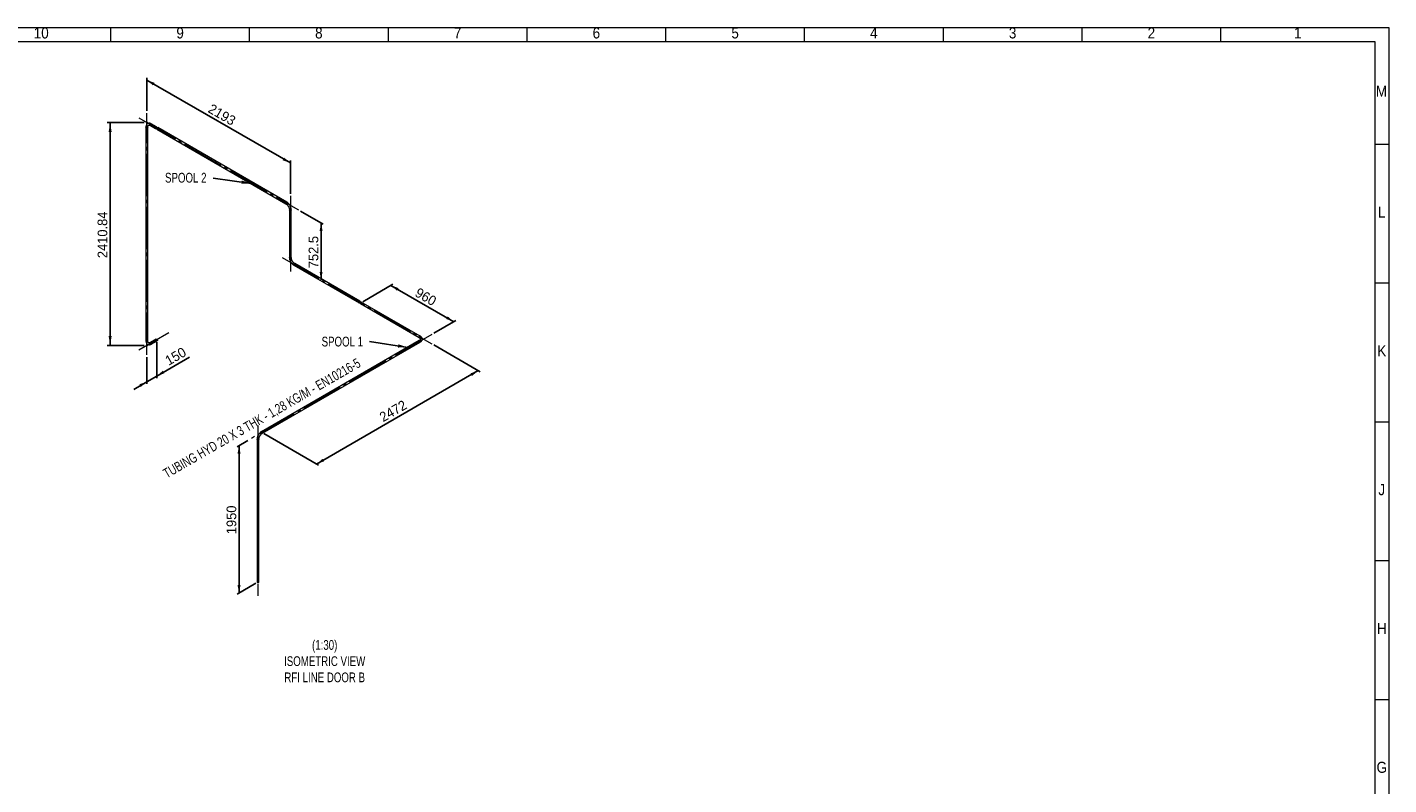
# Paper-space layout 'Hoja3' of a CAD drawing. Header units: millimetres. Extents: x 450 to 25135, y 150 to 17673.
# Tile 21 of 21: x 10361 to 25080, y 9487 to 17673. Entities that reach past the tile are written whole.
import ezdxf

# ---------------------------------------------------------------- set-up
doc = ezdxf.new("R2010")
doc.units = ezdxf.units.MM
doc.header["$PDSIZE"] = -1
doc.linetypes.add('SLD-Centrada-trazos-largos', pattern=[19.05, 15.24, -1.27, 1.27, -1.27])
doc.linetypes.add('SLD-Continua', pattern=[0])
doc.layers.add('COTAS', color=1, linetype='SLD-Continua')
doc.styles.add('SLDTEXTSTYLE3', font='GOTHIC.TTF', dxfattribs={"width": 0.913})
doc.styles.add('SLDTEXTSTYLE6', font='ARIALN.TTF', dxfattribs={"width": 0.87})
doc.styles.add('SLDTEXTSTYLE8', font='ARIAL.TTF', dxfattribs={"width": 0.948})
doc.styles.get("Standard").update_dxf_attribs({"font": 'ARIALN.TTF'})
doc.dimstyles.new('SLDDIMSTYLE2', dxfattribs={"dimtxt": 105, "dimasz": 105, "dimexe": 0, "dimexo": 0.0625, "dimgap": 26.25, "dimtad": 1, "dimlfac": 0.857143, "dimrnd": 1e-09, "dimzin": 12, "dimdsep": 46, "dimtxsty": 'SLDTEXTSTYLE8', "dimsah": 1, "dimcen": 0.09, "dimadec": 0, "dimazin": 3, "dimtfac": 1, "dimtmove": 0, "dimatfit": 0, "dimfxl": 1, "dimfrac": 2, "dimtolj": 1, "dimtzin": 12, "dimarcsym": 0})
doc.dimstyles.new('SLDDIMSTYLE3', dxfattribs={"dimtxt": 105, "dimasz": 105, "dimexe": 0, "dimexo": 0.0625, "dimgap": 26.25, "dimtad": 1, "dimlfac": 0.857143, "dimrnd": 1e-09, "dimzin": 12, "dimdsep": 46, "dimtxsty": 'SLDTEXTSTYLE8', "dimsah": 1, "dimcen": 0.09, "dimadec": 0, "dimazin": 3, "dimtfac": 1, "dimtofl": 0, "dimtmove": 0, "dimatfit": 3, "dimfxl": 1, "dimfrac": 2, "dimtolj": 1, "dimtzin": 12, "dimarcsym": 0})
doc.dimstyles.new('SLDDIMSTYLE4', dxfattribs={"dimtxt": 0.18, "dimasz": 105, "dimexe": 0, "dimexo": 0.0625, "dimgap": 0, "dimtad": 0, "dimtih": 1, "dimtoh": 1, "dimdec": 0, "dimrnd": 1e-09, "dimzin": 0, "dimdsep": 46, "dimtxsty": 'Standard', "dimsah": 1, "dimcen": 0.09, "dimadec": 0, "dimazin": 0, "dimtfac": 105, "dimtdec": 0, "dimtofl": 0, "dimtmove": 0, "dimatfit": 3, "dimfxl": 1, "dimfrac": 2, "dimtolj": 1, "dimtzin": 0, "dimarcsym": 0})

# ---------------------------------------------------------------- blocks, each defined once
blk = doc.blocks.new('_D_53')
at = {"layer": 'COTAS', "ltscale": 30}
for p, q in [((11625, 16644), (11227, 16644)), ((11257, 16644), (11257, 14233)), ((11625, 14233), (11227, 14233))]:
    blk.add_line(p, q, dxfattribs=at)
for points in [[(11257, 16644), (11241, 16539), (11274, 16539)], [(11257, 14233), (11274, 14338), (11241, 14338)]]:
    blk.add_solid(points, dxfattribs=at)
at = {"layer": 'COTAS', "ltscale": 30, "insert": (11122, 15178), "char_height": 105, "attachment_point": 1, "rotation": 90, "style": 'SLDTEXTSTYLE8'}
blk.add_mtext('2410.84', dxfattribs=at)
blk = doc.blocks.new('_D_54')
at = {"layer": 'COTAS', "ltscale": 30}
for p, q in [((13988, 14707), (14314, 14895)), ((14293, 14883), (14972, 14491)), ((14755, 14366), (14993, 14503))]:
    blk.add_line(p, q, dxfattribs=at)
for points in [[(14293, 14883), (14359, 14826), (14375, 14854)], [(14972, 14491), (14906, 14548), (14890, 14520)]]:
    blk.add_solid(points, dxfattribs=at)
at = {"layer": 'COTAS', "ltscale": 30, "insert": (14596, 14864), "char_height": 105, "attachment_point": 1, "rotation": 330.0027, "style": 'SLDTEXTSTYLE8'}
blk.add_mtext('960', dxfattribs=at)
blk = doc.blocks.new('_D_55')
at = {"layer": 'COTAS', "ltscale": 30}
for p, q in [((13314, 15686), (13559, 15545)), ((13538, 15557), (13538, 14943))]:
    blk.add_line(p, q, dxfattribs=at)
for points in [[(13538, 15557), (13522, 15471), (13554, 15471)], [(13538, 14943), (13554, 15028), (13522, 15028)]]:
    blk.add_solid(points, dxfattribs=at)
at = {"layer": 'COTAS', "ltscale": 30, "insert": (13403, 15069), "char_height": 105, "attachment_point": 1, "rotation": 90, "style": 'SLDTEXTSTYLE8'}
blk.add_mtext('752.5', dxfattribs=at)
blk = doc.blocks.new('_D_56')
at = {"layer": 'COTAS', "ltscale": 30}
for p, q in [((11655, 16770), (11655, 17126)), ((11655, 17101), (13206, 16206)), ((13206, 15874), (13206, 16231))]:
    blk.add_line(p, q, dxfattribs=at)
for points in [[(11655, 17101), (11721, 17044), (11737, 17072)], [(13206, 16206), (13139, 16263), (13123, 16235)]]:
    blk.add_solid(points, dxfattribs=at)
at = {"layer": 'COTAS', "ltscale": 30, "insert": (12359, 16851), "char_height": 105, "attachment_point": 1, "rotation": 330.0027, "style": 'SLDTEXTSTYLE8'}
blk.add_mtext('2193', dxfattribs=at)
blk = doc.blocks.new('_D_57')
at = {"layer": 'COTAS', "ltscale": 30}
for p, q in [((11761, 14270), (11761, 13879)), ((11655, 14108), (11655, 13818)), ((11761, 13904), (12114, 14108)), ((11655, 13842), (11512, 13760)), ((11655, 13842), (11761, 13904))]:
    blk.add_line(p, q, dxfattribs=at)
for points in [[(11655, 13842), (11573, 13814), (11589, 13786)], [(11761, 13904), (11843, 13933), (11827, 13961)]]:
    blk.add_solid(points, dxfattribs=at)
at = {"layer": 'COTAS', "ltscale": 30, "insert": (11838, 14105), "char_height": 105, "attachment_point": 1, "rotation": 29.9973, "style": 'SLDTEXTSTYLE8'}
blk.add_mtext('150', dxfattribs=at)
blk = doc.blocks.new('_D_58')
at = {"layer": 'COTAS', "ltscale": 30}
for p, q in [((12747, 13207), (12630, 13139)), ((12651, 13151), (12651, 11559)), ((12834, 11665), (12630, 11547))]:
    blk.add_line(p, q, dxfattribs=at)
for points in [[(12651, 13151), (12635, 13066), (12667, 13066)], [(12651, 11559), (12667, 11645), (12635, 11645)]]:
    blk.add_solid(points, dxfattribs=at)
at = {"layer": 'COTAS', "ltscale": 30, "insert": (12516, 12195), "char_height": 105, "attachment_point": 1, "rotation": 90, "style": 'SLDTEXTSTYLE8'}
blk.add_mtext('1950', dxfattribs=at)
blk = doc.blocks.new('_D_59')
at = {"layer": 'COTAS', "ltscale": 30}
for p, q in [((14755, 14240), (15258, 13950)), ((15237, 13962), (13489, 12953)), ((12919, 13282), (13510, 12941))]:
    blk.add_line(p, q, dxfattribs=at)
for points in [[(15237, 13962), (15154, 13933), (15170, 13905)], [(13489, 12953), (13571, 12982), (13555, 13010)]]:
    blk.add_solid(points, dxfattribs=at)
at = {"layer": 'COTAS', "ltscale": 30, "insert": (14156, 13495), "char_height": 105, "attachment_point": 1, "rotation": 29.9973, "style": 'SLDTEXTSTYLE8'}
blk.add_mtext('2472', dxfattribs=at)
blk = doc.blocks.new('SW_NOTE_0_52')
at = {"layer": 'COTAS', "color": 0, "ltscale": 30, "insert": (-518, 53), "char_height": 105, "attachment_point": 1, "style": 'SLDTEXTSTYLE6'}
blk.add_mtext('SPOOL 1', dxfattribs=at)
blk = doc.blocks.new('SW_NOTE_0_53')
at = {"layer": 'COTAS', "color": 0, "ltscale": 30, "insert": (-520, 56), "char_height": 105, "attachment_point": 1, "style": 'SLDTEXTSTYLE6'}
blk.add_mtext('SPOOL 2', dxfattribs=at)

psp = doc.layouts.new('Hoja3')

# ---------------------------------------------------------------- linework, layer by layer
at = {"color": 7, "linetype": 'SLD-Continua', "lineweight": 18, "ltscale": 30}
for p, q in [((450, 17670), (25080, 17670)), ((11265, 17520), (11265, 17670)), ((12765, 17520), (12765, 17670)), ((14265, 17520), (14265, 17670)), ((15765, 17520), (15765, 17670)), ((17265, 17520), (17265, 17670)), ((18765, 17520), (18765, 17670)), ((20265, 17520), (20265, 17670)), ((21765, 17520), (21765, 17670)), ((23265, 17520), (23265, 17670)), ((25080, 17670), (25080, 150)), ((600, 17520), (24930, 17520)), ((12765, 17520.03), (12765, 17519.97)), ((24930, 17520), (24930, 300)), ((11644.958, 16595.13), (11644.958, 14282.278)), ((11664.958, 14282.278), (11664.958, 16595.13)), ((11692.385, 16610.97), (11748.953, 16578.313)), ((11758.952, 16595.634), (11702.384, 16628.291)), ((11763.095, 16570.149), (13158.217, 15764.763)), ((13168.216, 15782.084), (11773.095, 16587.47)), ((24930, 16410), (25080, 16410)), ((13195.643, 15699.938), (13195.643, 15183.476)), ((13215.643, 15183.476), (13215.643, 15699.938)), ((13243.07, 15101.331), (13948.055, 14694.352)), ((13958.054, 14711.673), (13253.069, 15118.652)), ((24930, 14910), (25080, 14910)), ((13962.197, 14686.188), (14598.594, 14318.804)), ((14608.593, 14336.125), (13972.197, 14703.509)), ((11756.024, 14303.177), (11692.385, 14266.438)), ((11702.384, 14249.117), (11766.023, 14285.856)), ((14598.594, 14287.14), (12893.052, 13302.552)), ((12903.051, 13285.231), (14608.593, 14269.819)), ((24930, 13410), (25080, 13410)), ((12845.625, 13220.407), (12845.625, 11677.145)), ((12865.625, 11677.145), (12865.625, 13220.407)), ((24930, 11910), (25080, 11910)), ((24930, 10410), (25080, 10410))]:
    psp.add_line(p, q, dxfattribs=at)
at = {"color": 7, "linetype": 'SLD-Continua', "lineweight": 18, "ltscale": 30, "flags": 128}
for points in [[(11702.384, 16628.291), (11700.471, 16629.353), (11696.876, 16631.121), (11693.254, 16632.604), (11689.629, 16633.783), (11686.025, 16634.648), (11682.465, 16635.191), (11678.977, 16635.407), (11675.585, 16635.299), (11672.313, 16634.873), (11669.177, 16634.141), (11666.193, 16633.114), (11663.372, 16631.805), (11660.723, 16630.226), (11658.253, 16628.388), (11655.972, 16626.303), (11653.886, 16623.979), (11652, 16621.422), (11650.319, 16618.638), (11648.852, 16615.63), (11647.607, 16612.408), (11646.592, 16608.982), (11645.817, 16605.366), (11645.287, 16601.581), (11645.006, 16597.649), (11644.958, 16595.13)], [(11664.958, 16595.121), (11664.819, 16594.173), (11664.327, 16593.112), (11663.497, 16592.125), (11662.357, 16591.247), (11660.951, 16590.508), (11659.327, 16589.937), (11657.546, 16589.554), (11655.671, 16589.372), (11653.771, 16589.398), (11651.913, 16589.631), (11650.165, 16590.063), (11648.591, 16590.678), (11647.247, 16591.454), (11646.181, 16592.363), (11645.433, 16593.372), (11645.029, 16594.445), (11644.958, 16595.13)], [(11647.887, 16591.048), (11649.353, 16590.349), (11651.021, 16589.823), (11652.832, 16589.489), (11654.72, 16589.359), (11656.616, 16589.437), (11658.453, 16589.721), (11660.163, 16590.201), (11661.684, 16590.858), (11662.963, 16591.67), (11663.953, 16592.607), (11664.617, 16593.636), (11664.932, 16594.718), (11664.958, 16595.13)], [(11664.958, 16595.13), (11664.983, 16596.644), (11665.168, 16599.395), (11665.521, 16601.938), (11666.029, 16604.26), (11666.674, 16606.348), (11667.44, 16608.198), (11668.311, 16609.814), (11669.28, 16611.207), (11670.352, 16612.397), (11671.561, 16613.408), (11672.98, 16614.257), (11674.488, 16614.855), (11676.049, 16615.223), (11677.7, 16615.395), (11679.67, 16615.365), (11681.75, 16615.102), (11683.943, 16614.606), (11686.246, 16613.871), (11688.648, 16612.892), (11691.135, 16611.665), (11692.385, 16610.97)], [(11690.313, 16615.548), (11690.441, 16617.167), (11690.82, 16618.875), (11691.436, 16620.611), (11692.267, 16622.311), (11693.283, 16623.914), (11694.447, 16625.362), (11695.717, 16626.603), (11697.048, 16627.592), (11698.391, 16628.293), (11699.697, 16628.682), (11700.92, 16628.743), (11702.015, 16628.474), (11702.384, 16628.291)], [(11702.385, 16628.29), (11701.486, 16628.649), (11700.322, 16628.753), (11699.051, 16628.528), (11697.721, 16627.98), (11696.378, 16627.131), (11695.072, 16626.011), (11693.849, 16624.661), (11692.754, 16623.128), (11691.826, 16621.469), (11691.099, 16619.743), (11690.6, 16618.014), (11690.345, 16616.343), (11690.345, 16614.79), (11690.6, 16613.413), (11691.099, 16612.26), (11691.826, 16611.374), (11692.393, 16610.965)], [(11761.024, 16591.056), (11760.896, 16592.527), (11760.517, 16593.798), (11759.901, 16594.822), (11759.07, 16595.563), (11758.054, 16595.993), (11756.89, 16596.097), (11755.62, 16595.871), (11754.289, 16595.324), (11752.946, 16594.475), (11751.64, 16593.355), (11750.417, 16592.004), (11749.322, 16590.472), (11748.395, 16588.813), (11747.668, 16587.087), (11747.168, 16585.358), (11746.914, 16583.686), (11746.914, 16582.134), (11747.168, 16580.757), (11747.668, 16579.604), (11748.395, 16578.718), (11749.322, 16578.13), (11750.417, 16577.861), (11751.64, 16577.922), (11752.946, 16578.311), (11754.289, 16579.012), (11755.62, 16580.001), (11756.89, 16581.242), (11758.054, 16582.69), (11759.07, 16584.293), (11759.901, 16585.993), (11760.517, 16587.729), (11760.896, 16589.437), (11761.024, 16591.056)], [(11758.903, 16589.831), (11758.778, 16591.031), (11758.412, 16592.028), (11757.823, 16592.772), (11757.039, 16593.224), (11756.1, 16593.363), (11755.054, 16593.182), (11753.953, 16592.69), (11752.851, 16591.91), (11751.805, 16590.884), (11750.867, 16589.661), (11750.083, 16588.303), (11749.493, 16586.879), (11749.127, 16585.46), (11749.003, 16584.116), (11749.127, 16582.916), (11749.493, 16581.919), (11750.083, 16581.176), (11750.867, 16580.723), (11751.805, 16580.584), (11752.851, 16580.765), (11753.953, 16581.258), (11755.054, 16582.037), (11756.1, 16583.064), (11757.039, 16584.287), (11757.823, 16585.644), (11758.412, 16587.068), (11758.778, 16588.488), (11758.903, 16589.831)], [(11761.024, 16574.728), (11761.152, 16576.347), (11761.53, 16578.055), (11762.146, 16579.79), (11762.977, 16581.49), (11763.993, 16583.093), (11765.158, 16584.541), (11766.428, 16585.783), (11767.758, 16586.772), (11769.101, 16587.473), (11770.408, 16587.861), (11771.63, 16587.922), (11772.726, 16587.654), (11773.095, 16587.47)], [(13156.146, 15769.341), (13156.273, 15770.96), (13156.652, 15772.668), (13157.268, 15774.404), (13158.099, 15776.104), (13159.115, 15777.707), (13160.279, 15779.155), (13161.55, 15780.396), (13162.88, 15781.385), (13164.223, 15782.086), (13165.529, 15782.474), (13166.752, 15782.536), (13167.847, 15782.267), (13168.214, 15782.085)], [(13168.306, 15782.03), (13167.318, 15782.442), (13166.154, 15782.546), (13164.884, 15782.321), (13163.553, 15781.773), (13162.21, 15780.924), (13160.904, 15779.804), (13159.681, 15778.454), (13158.586, 15776.921), (13157.658, 15775.262), (13156.932, 15773.536), (13156.432, 15771.807), (13156.178, 15770.136), (13156.178, 15768.583), (13156.432, 15767.206), (13156.932, 15766.053), (13157.658, 15765.167), (13158.217, 15764.763)], [(13158.217, 15764.763), (13159.557, 15763.959), (13162.154, 15762.235), (13164.775, 15760.272), (13167.4, 15758.077), (13170.007, 15755.66), (13172.576, 15753.036), (13175.087, 15750.22), (13177.52, 15747.229), (13179.858, 15744.082), (13182.083, 15740.8), (13184.178, 15737.404), (13186.13, 15733.918), (13187.924, 15730.365), (13189.549, 15726.77), (13190.994, 15723.159), (13192.252, 15719.558), (13193.315, 15715.992), (13194.18, 15712.487), (13194.843, 15709.069), (13195.306, 15705.762), (13195.57, 15702.593), (13195.643, 15699.938)], [(13215.643, 15699.938), (13215.607, 15702.15), (13215.35, 15706.323), (13214.851, 15710.565), (13214.115, 15714.859), (13213.149, 15719.186), (13211.961, 15723.527), (13210.558, 15727.866), (13208.948, 15732.183), (13207.139, 15736.463), (13205.139, 15740.688), (13202.958, 15744.84), (13200.605, 15748.903), (13198.09, 15752.861), (13195.422, 15756.695), (13192.613, 15760.391), (13189.673, 15763.933), (13186.611, 15767.305), (13183.44, 15770.492), (13180.168, 15773.479), (13176.808, 15776.253), (13173.371, 15778.798), (13169.867, 15781.099), (13168.216, 15782.084)], [(13215.643, 15699.94), (13215.505, 15698.981), (13215.013, 15697.921), (13214.182, 15696.934), (13213.043, 15696.055), (13211.636, 15695.317), (13210.012, 15694.746), (13208.231, 15694.362), (13206.356, 15694.18), (13204.456, 15694.206), (13202.598, 15694.44), (13200.851, 15694.872), (13199.276, 15695.487), (13197.932, 15696.263), (13196.866, 15697.172), (13196.118, 15698.181), (13195.714, 15699.253), (13195.643, 15699.932)], [(13198.572, 15695.856), (13200.038, 15695.158), (13201.707, 15694.632), (13203.517, 15694.297), (13205.405, 15694.167), (13207.301, 15694.245), (13209.138, 15694.529), (13210.848, 15695.009), (13212.37, 15695.667), (13213.648, 15696.479), (13214.638, 15697.416), (13215.302, 15698.444), (13215.618, 15699.527), (13215.643, 15699.938)], [(13195.643, 15183.476), (13195.679, 15181.265), (13195.936, 15177.092), (13196.436, 15172.85), (13197.171, 15168.556), (13198.137, 15164.229), (13199.325, 15159.888), (13200.728, 15155.549), (13202.338, 15151.231), (13204.148, 15146.952), (13206.147, 15142.727), (13208.328, 15138.575), (13210.681, 15134.512), (13213.196, 15130.554), (13215.864, 15126.719), (13218.673, 15123.023), (13221.614, 15119.482), (13224.675, 15116.11), (13227.847, 15112.923), (13231.118, 15109.935), (13234.478, 15107.162), (13237.915, 15104.617), (13241.42, 15102.315), (13243.07, 15101.331)], [(13215.643, 15183.476), (13215.505, 15182.519), (13215.013, 15181.459), (13214.182, 15180.472), (13213.043, 15179.593), (13211.636, 15178.855), (13210.012, 15178.284), (13208.231, 15177.9), (13206.356, 15177.718), (13204.456, 15177.744), (13202.598, 15177.978), (13200.851, 15178.41), (13199.276, 15179.025), (13197.932, 15179.801), (13196.866, 15180.71), (13196.118, 15181.719), (13195.714, 15182.791), (13195.643, 15183.476)], [(13198.572, 15179.394), (13200.038, 15178.696), (13201.707, 15178.17), (13203.517, 15177.835), (13205.405, 15177.705), (13207.301, 15177.783), (13209.138, 15178.067), (13210.848, 15178.547), (13212.37, 15179.205), (13213.648, 15180.017), (13214.638, 15180.954), (13215.302, 15181.982), (13215.618, 15183.064), (13215.643, 15183.48)], [(13253.069, 15118.652), (13251.729, 15119.455), (13249.132, 15121.179), (13246.511, 15123.143), (13243.886, 15125.338), (13241.279, 15127.754), (13238.71, 15130.378), (13236.199, 15133.195), (13233.766, 15136.186), (13231.428, 15139.333), (13229.203, 15142.615), (13227.108, 15146.011), (13225.156, 15149.497), (13223.362, 15153.05), (13221.737, 15156.645), (13220.292, 15160.255), (13219.034, 15163.857), (13217.971, 15167.423), (13217.106, 15170.928), (13216.443, 15174.346), (13215.98, 15177.652), (13215.716, 15180.822), (13215.643, 15183.476)], [(13240.998, 15105.91), (13241.126, 15107.529), (13241.505, 15109.237), (13242.121, 15110.972), (13242.952, 15112.672), (13243.968, 15114.275), (13245.132, 15115.723), (13246.402, 15116.964), (13247.733, 15117.954), (13249.076, 15118.655), (13250.382, 15119.043), (13251.605, 15119.104), (13252.7, 15118.836), (13253.069, 15118.652)], [(13253.077, 15118.647), (13252.171, 15119.011), (13251.007, 15119.115), (13249.737, 15118.889), (13248.406, 15118.342), (13247.063, 15117.493), (13245.757, 15116.373), (13244.534, 15115.022), (13243.439, 15113.489), (13242.511, 15111.83), (13241.784, 15110.105), (13241.285, 15108.375), (13241.03, 15106.704), (13241.03, 15105.152), (13241.285, 15103.774), (13241.784, 15102.622), (13242.511, 15101.735), (13243.07, 15101.331)], [(13960.126, 14707.094), (13959.998, 14708.566), (13959.619, 14709.837), (13959.003, 14710.861), (13958.172, 14711.601), (13957.157, 14712.031), (13955.992, 14712.135), (13954.722, 14711.91), (13953.391, 14711.363), (13952.049, 14710.514), (13950.742, 14709.393), (13949.519, 14708.043), (13948.424, 14706.51), (13947.497, 14704.851), (13946.77, 14703.126), (13946.27, 14701.396), (13946.016, 14699.725), (13946.016, 14698.172), (13946.27, 14696.795), (13946.77, 14695.642), (13947.497, 14694.756), (13948.424, 14694.168), (13949.519, 14693.9), (13950.742, 14693.961), (13952.049, 14694.349), (13953.391, 14695.05), (13954.722, 14696.039), (13955.992, 14697.28), (13957.157, 14698.729), (13958.172, 14700.332), (13959.003, 14702.032), (13959.619, 14703.767), (13959.998, 14705.475), (13960.126, 14707.094)], [(13958.005, 14705.87), (13957.881, 14707.07), (13957.514, 14708.067), (13956.925, 14708.81), (13956.141, 14709.263), (13955.203, 14709.402), (13954.156, 14709.22), (13953.055, 14708.728), (13951.953, 14707.949), (13950.907, 14706.922), (13949.969, 14705.699), (13949.185, 14704.342), (13948.595, 14702.918), (13948.229, 14701.498), (13948.105, 14700.155), (13948.229, 14698.955), (13948.595, 14697.958), (13949.185, 14697.214), (13949.969, 14696.762), (13950.907, 14696.623), (13951.953, 14696.804), (13953.055, 14697.296), (13954.156, 14698.076), (13955.203, 14699.102), (13956.141, 14700.325), (13956.925, 14701.682), (13957.514, 14703.107), (13957.881, 14704.526), (13958.005, 14705.87)], [(13960.126, 14690.766), (13960.254, 14692.385), (13960.632, 14694.093), (13961.248, 14695.829), (13962.079, 14697.529), (13963.095, 14699.132), (13964.26, 14700.58), (13965.53, 14701.821), (13966.861, 14702.81), (13968.203, 14703.511), (13969.51, 14703.9), (13970.733, 14703.961), (13971.828, 14703.692), (13972.197, 14703.509)], [(11644.958, 14282.278), (11644.994, 14280.09), (11645.26, 14276.092), (11645.787, 14272.214), (11646.577, 14268.485), (11647.63, 14264.93), (11648.94, 14261.576), (11650.497, 14258.447), (11652.286, 14255.563), (11654.291, 14252.942), (11656.492, 14250.592), (11658.873, 14248.521), (11661.417, 14246.732), (11664.109, 14245.226), (11666.936, 14244.006), (11669.881, 14243.073), (11672.937, 14242.428), (11676.094, 14242.072), (11679.346, 14242.009), (11682.684, 14242.241), (11686.097, 14242.774), (11689.571, 14243.608), (11693.09, 14244.744), (11696.632, 14246.177), (11700.178, 14247.9), (11702.384, 14249.117)], [(11664.958, 14282.278), (11664.819, 14281.321), (11664.327, 14280.261), (11663.497, 14279.273), (11662.357, 14278.395), (11660.951, 14277.657), (11659.327, 14277.085), (11657.546, 14276.702), (11655.671, 14276.52), (11653.771, 14276.546), (11651.913, 14276.779), (11650.165, 14277.211), (11648.591, 14277.826), (11647.247, 14278.602), (11646.181, 14279.511), (11645.433, 14280.52), (11645.029, 14281.593), (11644.958, 14282.278)], [(11647.887, 14278.196), (11649.353, 14277.497), (11651.021, 14276.971), (11652.832, 14276.637), (11654.72, 14276.507), (11656.616, 14276.585), (11658.453, 14276.869), (11660.163, 14277.349), (11661.684, 14278.006), (11662.963, 14278.818), (11663.953, 14279.756), (11664.617, 14280.784), (11664.932, 14281.866), (11664.958, 14282.286)], [(11692.385, 14266.438), (11691.061, 14265.703), (11688.586, 14264.488), (11686.207, 14263.523), (11683.943, 14262.802), (11681.813, 14262.317), (11679.828, 14262.056), (11677.993, 14262.002), (11676.303, 14262.145), (11674.737, 14262.479), (11673.256, 14263.021), (11671.812, 14263.826), (11670.54, 14264.833), (11669.441, 14266.001), (11668.467, 14267.345), (11667.509, 14269.066), (11666.696, 14270.999), (11666.029, 14273.147), (11665.514, 14275.509), (11665.161, 14278.08), (11664.98, 14280.847), (11664.958, 14282.278)], [(11756.024, 14303.177), (11756.922, 14303.535), (11758.086, 14303.639), (11759.357, 14303.414), (11760.687, 14302.867), (11762.03, 14302.018), (11763.337, 14300.897), (11764.559, 14299.547), (11765.654, 14298.014), (11766.582, 14296.355), (11767.309, 14294.63), (11767.809, 14292.9), (11768.063, 14291.229), (11768.063, 14289.676), (11767.809, 14288.299), (11767.309, 14287.146), (11766.582, 14286.26), (11766.023, 14285.856)], [(14596.522, 14323.382), (14596.65, 14325.001), (14597.029, 14326.71), (14597.645, 14328.445), (14598.476, 14330.145), (14599.492, 14331.748), (14600.656, 14333.196), (14601.926, 14334.437), (14603.257, 14335.426), (14604.599, 14336.128), (14605.906, 14336.516), (14607.129, 14336.577), (14608.224, 14336.309), (14608.591, 14336.126)], [(14608.683, 14336.071), (14607.695, 14336.484), (14606.531, 14336.588), (14605.26, 14336.362), (14603.93, 14335.815), (14602.587, 14334.966), (14601.28, 14333.846), (14600.058, 14332.495), (14598.963, 14330.962), (14598.035, 14329.303), (14597.308, 14327.578), (14596.809, 14325.848), (14596.554, 14324.177), (14596.554, 14322.625), (14596.809, 14321.247), (14597.308, 14320.095), (14598.035, 14319.208), (14598.594, 14318.804)], [(14610.664, 14274.398), (14610.536, 14276.017), (14610.158, 14277.725), (14609.542, 14279.46), (14608.711, 14281.16), (14607.695, 14282.763), (14606.531, 14284.212), (14605.26, 14285.453), (14603.93, 14286.442), (14602.587, 14287.143), (14601.28, 14287.531), (14600.058, 14287.592), (14598.963, 14287.324), (14598.587, 14287.137)], [(14598.594, 14318.804), (14599.892, 14318.025), (14602.182, 14316.49), (14604.208, 14314.913), (14605.964, 14313.313), (14607.449, 14311.71), (14608.668, 14310.122), (14609.632, 14308.56), (14610.354, 14307.026), (14610.848, 14305.503), (14611.119, 14303.951), (14611.144, 14302.298), (14610.908, 14300.694), (14610.447, 14299.159), (14609.77, 14297.644), (14608.759, 14295.954), (14607.491, 14294.284), (14605.965, 14292.633), (14604.177, 14291.006), (14602.128, 14289.416), (14599.822, 14287.876), (14598.594, 14287.14)], [(14598.594, 14287.14), (14599.492, 14287.499), (14600.656, 14287.603), (14601.926, 14287.378), (14603.257, 14286.83), (14604.599, 14285.981), (14605.906, 14284.861), (14607.129, 14283.51), (14608.224, 14281.978), (14609.151, 14280.319), (14609.878, 14278.593), (14610.378, 14276.864), (14610.632, 14275.193), (14610.632, 14273.64), (14610.378, 14272.263), (14609.878, 14271.11), (14609.151, 14270.224), (14608.593, 14269.819)], [(14608.593, 14269.819), (14610.469, 14270.945), (14613.799, 14273.174), (14616.893, 14275.569), (14619.728, 14278.118), (14622.28, 14280.807), (14624.529, 14283.618), (14626.461, 14286.53), (14628.063, 14289.521), (14629.331, 14292.568), (14630.265, 14295.649), (14630.868, 14298.746), (14631.145, 14301.843), (14631.103, 14304.927), (14630.746, 14307.985), (14630.081, 14311.002), (14629.112, 14313.97), (14627.841, 14316.882), (14626.27, 14319.73), (14624.399, 14322.504), (14622.231, 14325.193), (14619.771, 14327.784), (14617.028, 14330.263), (14614.016, 14332.614), (14610.751, 14334.823), (14608.593, 14336.125)], [(11702.292, 14249.066), (11703.144, 14249.716), (11703.816, 14250.673), (11704.256, 14251.886), (11704.447, 14253.312), (11704.383, 14254.899), (11704.066, 14256.591), (11703.508, 14258.325), (11702.728, 14260.04), (11701.755, 14261.673), (11700.624, 14263.165), (11699.376, 14264.462), (11698.056, 14265.518), (11696.712, 14266.294), (11695.392, 14266.763), (11694.144, 14266.906), (11693.013, 14266.72), (11692.385, 14266.438)], [(11697.384, 14265.943), (11698.722, 14265.023), (11700.012, 14263.841), (11701.207, 14262.44), (11702.264, 14260.87), (11703.144, 14259.189), (11703.816, 14257.457), (11704.256, 14255.736), (11704.447, 14254.089), (11704.383, 14252.575), (11704.066, 14251.25), (11703.508, 14250.16), (11702.728, 14249.346), (11702.386, 14249.118)], [(12893.052, 13302.552), (12891.155, 13301.416), (12887.67, 13299.107), (12884.246, 13296.553), (12880.895, 13293.77), (12877.631, 13290.77), (12874.465, 13287.571), (12871.409, 13284.186), (12868.475, 13280.633), (12865.673, 13276.926), (12863.015, 13273.082), (12860.509, 13269.117), (12858.167, 13265.048), (12855.997, 13260.891), (12854.01, 13256.664), (12852.214, 13252.383), (12850.617, 13248.065), (12849.227, 13243.728), (12848.053, 13239.388), (12847.101, 13235.061), (12846.379, 13230.764), (12845.894, 13226.514), (12845.653, 13222.329), (12845.625, 13220.407)], [(12865.625, 13220.407), (12865.651, 13221.97), (12865.845, 13225.081), (12866.235, 13228.333), (12866.825, 13231.704), (12867.614, 13235.17), (12868.602, 13238.707), (12869.785, 13242.29), (12871.159, 13245.893), (12872.715, 13249.491), (12874.446, 13253.059), (12876.339, 13256.572), (12878.382, 13260.005), (12880.562, 13263.335), (12882.863, 13266.54), (12885.267, 13269.597), (12887.757, 13272.486), (12890.313, 13275.19), (12892.916, 13277.691), (12895.545, 13279.974), (12898.177, 13282.028), (12900.789, 13283.841), (12903.051, 13285.231)], [(12905.123, 13289.81), (12904.995, 13291.429), (12904.616, 13293.137), (12904, 13294.872), (12903.169, 13296.572), (12902.153, 13298.175), (12900.989, 13299.624), (12899.719, 13300.865), (12898.388, 13301.854), (12897.045, 13302.555), (12895.739, 13302.943), (12894.516, 13303.004), (12893.421, 13302.736), (12893.052, 13302.552)], [(12898.052, 13302.057), (12899.39, 13301.137), (12900.68, 13299.955), (12901.874, 13298.554), (12902.931, 13296.984), (12903.812, 13295.303), (12904.484, 13293.571), (12904.923, 13291.85), (12905.115, 13290.203), (12905.051, 13288.689), (12904.734, 13287.364), (12904.175, 13286.274), (12903.396, 13285.46), (12903.058, 13285.235)], [(12865.625, 13220.401), (12865.487, 13219.45), (12864.995, 13218.39), (12864.164, 13217.402), (12863.025, 13216.524), (12861.618, 13215.786), (12859.995, 13215.214), (12858.213, 13214.831), (12856.339, 13214.649), (12854.438, 13214.675), (12852.58, 13214.908), (12850.833, 13215.34), (12849.258, 13215.956), (12847.914, 13216.732), (12846.848, 13217.64), (12846.1, 13218.649), (12845.696, 13219.722), (12845.625, 13220.407)], [(12848.554, 13216.325), (12850.02, 13215.626), (12851.689, 13215.1), (12853.5, 13214.766), (12855.387, 13214.636), (12857.283, 13214.714), (12859.12, 13214.998), (12860.83, 13215.478), (12862.352, 13216.135), (12863.631, 13216.948), (12864.62, 13217.885), (12865.284, 13218.913), (12865.6, 13219.995), (12865.625, 13220.407)], [(12848.554, 11673.063), (12850.02, 11672.364), (12851.689, 11671.838), (12853.5, 11671.504), (12855.387, 11671.374), (12857.283, 11671.452), (12859.12, 11671.736), (12860.83, 11672.216), (12862.352, 11672.873), (12863.631, 11673.685), (12864.62, 11674.623), (12865.284, 11675.651), (12865.6, 11676.733), (12865.625, 11677.145)]]:
    psp.add_lwpolyline(points, dxfattribs=at)
at = {"color": 7, "linetype": 'SLD-Continua', "lineweight": 18, "ltscale": 900}
for centre, radius, start, end in [((11649.891, 16595.578), 4.953, 185.1865514, 246.1335895), ((11695.239, 16615.019), 4.955, 173.8708823, 234.8169373), ((11765.95, 16574.199), 4.955, 173.8708823, 234.8169373), ((13161.075, 15768.813), 4.958, 173.8827419, 234.6854293), ((13200.576, 15700.386), 4.953, 185.1865514, 246.1335896), ((13200.577, 15183.925), 4.954, 185.2168657, 246.130857), ((13245.925, 15105.381), 4.955, 173.8708823, 234.8169373), ((13965.052, 14690.237), 4.955, 173.8708823, 234.8169373), ((11649.891, 14282.726), 4.954, 185.2162068, 246.1309164), ((14601.453, 14322.854), 4.959, 173.8869011, 234.6393714), ((11694.462, 14261.937), 4.958, 53.8905333, 114.6373563), ((14605.737, 14273.869), 4.955, 305.2126888, 6.126448), ((12895.131, 13298.055), 4.954, 53.8769587, 114.7878304), ((12900.196, 13289.281), 4.955, 305.1830627, 6.1291177), ((12850.558, 13220.855), 4.953, 185.1865514, 246.1335896), ((12850.558, 11677.593), 4.953, 185.1865514, 246.1335896)]:
    psp.add_arc(centre, radius, start, end, dxfattribs=at)
at = {"layer": 'COTAS', "linetype": 'SLD-Centrada-trazos-largos', "lineweight": 18, "ltscale": 30}
for p, q in [((11567.477, 16694.624), (13293.124, 15698.429)), ((11654.958, 14132.278), (11654.958, 16745.13)), ((13205.643, 15849.938), (13205.643, 15033.476)), ((13118.162, 15184.986), (14733.5, 14252.471)), ((11890.931, 14369.51), (11567.477, 14182.784)), ((14733.5, 14353.474), (12768.144, 13218.898)), ((12855.625, 13370.407), (12855.625, 11527.145))]:
    psp.add_line(p, q, dxfattribs=at)
at = {"layer": 'COTAS', "ltscale": 30}
for p in [(11654.958, 16644.122), (11654.958, 14233.286)]:
    psp.add_point(p, dxfattribs=at)

# ---------------------------------------------------------------- block references
for name, p in [('SW_NOTE_0_53', (12370.808, 16043.183)), ('SW_NOTE_0_52', (14061.59, 14275.388))]:
    psp.add_blockref(name, p, dxfattribs=at)

# ---------------------------------------------------------------- texts
at = {"color": 7, "linetype": 'Continuous', "lineweight": 0, "ltscale": 30, "attachment_point": 2, "style": 'SLDTEXTSTYLE3'}
for s, insert, char_height in [('10', (10512.602, 17670.409), 119.0625), ('9', (12013.801, 17670.409), 119.062), ('8', (13513.801, 17670.409), 119.062), ('7', (15013.801, 17670.409), 119.062), ('6', (16513.801, 17670.409), 119.062), ('5', (18013.801, 17670.409), 119.062), ('4', (19513.801, 17670.409), 119.062), ('3', (21013.801, 17670.409), 119.062), ('2', (22513.801, 17670.409), 119.062), ('1', (24096.301, 17670.409), 119.062), ('M', (25000.852, 17040.409), 119.062), ('L', (25003.636, 15735.409), 119.062), ('K', (25004.655, 14235.409), 119.062), ('J', (25003.953, 12735.409), 119.062), ('H', (25004.711, 11235.409), 119.062), ('G', (25004.6, 9735.409), 119.062)]:
    psp.add_mtext(s, dxfattribs=dict(at, insert=insert, char_height=char_height))
at = {"layer": 'COTAS', "ltscale": 30, "insert": (12870.348, 13494.044), "char_height": 105, "attachment_point": 2, "rotation": 30, "style": 'SLDTEXTSTYLE6'}
psp.add_mtext('TUBING HYD 20 X 3 THK - 1,28 KG/M - EN10216-5', dxfattribs=at)
at = {"layer": 'COTAS', "ltscale": 30, "insert": (13576.819, 11050.613), "char_height": 105, "attachment_point": 2, "style": 'SLDTEXTSTYLE6'}
psp.add_mtext('(1:30)^JISOMETRIC VIEW^JRFI LINE DOOR B', dxfattribs=at)

# ---------------------------------------------------------------- dimensions: what is measured, and where the dimension line sits
at = {"layer": 'COTAS', "ltscale": 30}
for base, p1, p2, angle, dimstyle, picture, middle in [((13205.643, 16206.136), (11654.958, 16745.13), (13205.643, 15849.938), 330.0026883, 'SLDDIMSTYLE3', '_D_56', (12430.3, 16653.732)), ((11257.49, 14233.286), (11654.958, 16644.122), (11654.958, 14233.286), 90, 'SLDDIMSTYLE3', '_D_53', (11257.49, 15438.704)), ((13538.071, 14942.577), (13293.124, 15698.429), (13118.162, 15184.986), 90, 'SLDDIMSTYLE2', '_D_55', (13538.071, 15249.801)), ((14971.911, 14491.105), (13967.197, 14694.848), (14733.5, 14353.474), 330.0026883, 'SLDDIMSTYLE3', '_D_54', (14632.499, 14687.043)), ((11761.024, 13903.688), (11654.958, 14132.278), (11761.024, 14294.516), 29.9973117, 'SLDDIMSTYLE2', '_D_57', (12010.033, 14047.438)), ((13488.576, 12952.989), (14733.5, 14252.471), (12898.052, 13293.892), 29.9973117, 'SLDDIMSTYLE3', '_D_59', (14362.56, 13457.529)), ((12651.19, 11559.127), (12768.144, 13218.898), (12855.625, 11677.145), 90, 'SLDDIMSTYLE3', '_D_58', (12651.19, 12355.255))]:
    dim = psp.add_linear_dim(base=base, p1=p1, p2=p2, angle=angle, dimstyle=dimstyle, dxfattribs=at)
    dim.commit()
    dim.dimension.update_dxf_attribs({"geometry": picture, "text_midpoint": middle, "dimtype": 160})

# ---------------------------------------------------------------- leaders
for points in [[(12782.885, 15984.046), (12370.808, 16043.183)], [(14475.544, 14213.501), (14061.59, 14275.388)]]:
    psp.add_leader(points, dimstyle='SLDDIMSTYLE4', dxfattribs=at)

doc.saveas('drawing.dxf')
